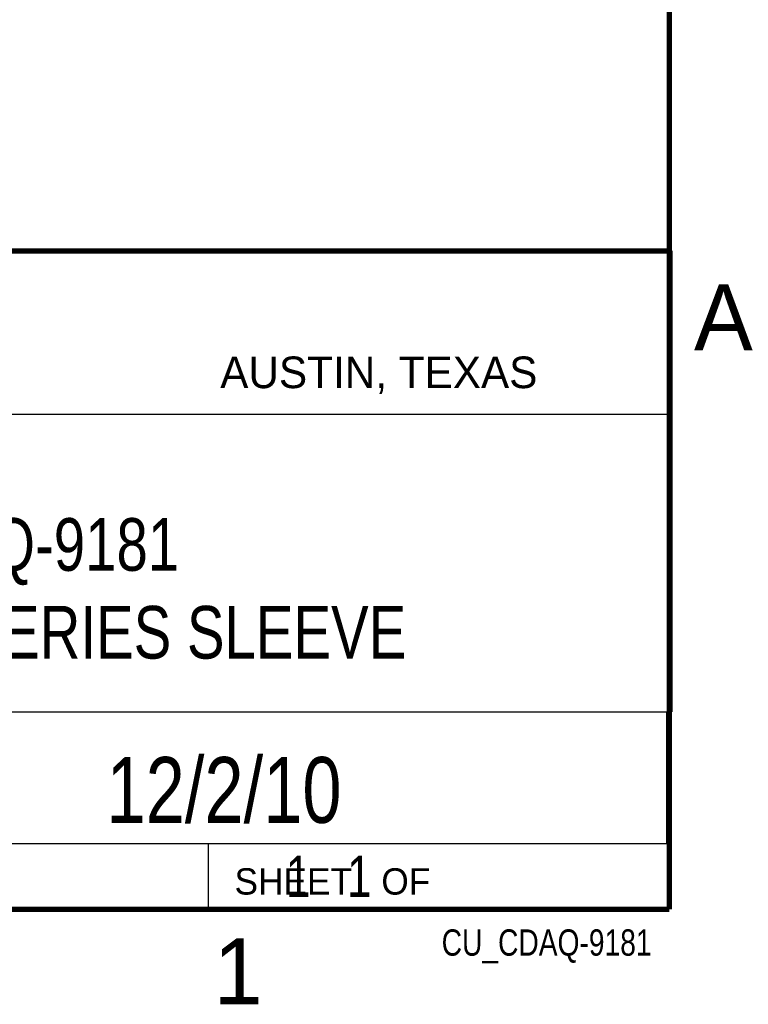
# Model space of a CAD drawing. Header units: inches. Extents: x 0 to 34, y 0 to 22.
# Tile 30 of 38: x 31 to 33.8, y 0.1 to 3.9. Entities that reach past the tile are written whole.
import ezdxf
from ezdxf.enums import TextEntityAlignment as Align

# ---------------------------------------------------------------- set-up
doc = ezdxf.new("R2010")
doc.units = ezdxf.units.IN
doc.header["$LTSCALE"] = 1.87
doc.header["$MEASUREMENT"] = 0
doc.layers.get('0').update_dxf_attribs({"linetype": 'CONTINUOUS'})
doc.styles.get("Standard").update_dxf_attribs({"font": 'txt', "width": 0.8})

msp = doc.modelspace()

# ---------------------------------------------------------------- linework, layer by layer
at = {"color": 2, "linetype": 'CONTINUOUS'}
for p, q in [((28.3793, 3.0003), (33.5093, 3.0003)), ((33.5093, 3.0003), (33.5093, 1.2503)), ((28.7231, 2.38), (33.5, 2.38)), ((28.3793, 1.2503), (33.5093, 1.2503)), ((30.13, 1.2499), (33.49, 1.2499)), ((33.49, 1.2499), (33.49, 0.7499)), ((28.38, 0.75), (33.5, 0.75)), ((30.13, 0.7499), (33.49, 0.7499)), ((31.75, 0.75), (33.5, 0.75)), ((31.75, 0.75), (31.75, 0.5)), ((33.5, 0.75), (33.5, 0.5)), ((31.75, 0.5), (33.5, 0.5)), ((32.4953, 0.5017), (33.4953, 0.5017)), ((32.4953, 0.5017), (32.4953, 0.5012)), ((32.4953, 0.5012), (33.4953, 0.5012)), ((33.4953, 0.5017), (33.4953, 0.5012))]:
    msp.add_line(p, q, dxfattribs=at)
at = {"color": 7, "linetype": 'CONTINUOUS', "const_width": 0.02}
for points in [[(33.5, 0.5), (33.5, 21.5)], [(25.58, 3), (33.5, 3)], [(0.5, 0.5), (33.5, 0.5)]]:
    msp.add_lwpolyline(points, dxfattribs=at)

# ---------------------------------------------------------------- texts
at = {"color": 2, "linetype": 'CONTINUOUS'}
for s, height, p in [('A', 0.25, (33.5939, 2.6228)), ('AUSTIN, TEXAS', 0.12, (31.7957, 2.479)), ('SHEET   OF', 0.1, (31.8499, 0.5557)), ('1', 0.25, (31.7706, 0.139))]:
    msp.add_text(s, height=height, dxfattribs=at).set_placement(p)
at = {"color": 7, "linetype": 'CONTINUOUS', "width": 0.8}
msp.add_text('12/2/10', height=0.25, dxfattribs=at).set_placement((31.81, 0.828), align=Align.CENTER)
at = {"color": 2, "linetype": 'CONTINUOUS', "width": 0.8}
msp.add_text('CU_CDAQ-9181', height=0.1, dxfattribs=at).set_placement((33.4328, 0.3236), align=Align.RIGHT)
at = {"color": 7, "linetype": 'CONTINUOUS'}
for s, insert, char_height, width, attachment_point in [('NI cDAQ-9181\\PETHERNET C-SERIES SLEEVE', (30.9443, 1.9853), 0.2, 3.84, 2), ('     1   1', (31.8125, 0.7031), 0.15625, 1.25, 1)]:
    msp.add_mtext(s, dxfattribs=dict(at, insert=insert, char_height=char_height, width=width, attachment_point=attachment_point))

doc.saveas('drawing.dxf')
